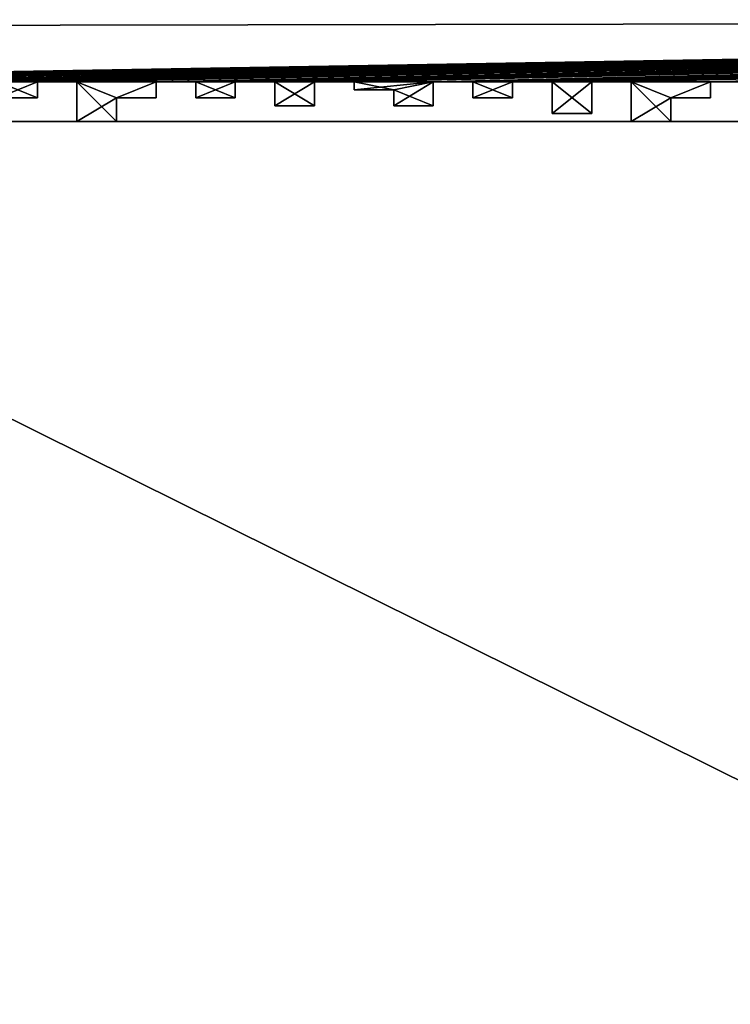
# Model space of a CAD drawing. Header units: millimetres. Extents: x -118 to 118, y -62 to 62.
# Tile 5 of 13: x -74 to -29, y 0 to 62. Entities that reach past the tile are written whole.
import ezdxf

# ---------------------------------------------------------------- set-up
doc = ezdxf.new("R2010")
doc.units = ezdxf.units.MM
doc.header["$LTSCALE"] = 25.4
doc.layers.get('0').update_dxf_attribs({"true_color": 0xff5454})

# ---------------------------------------------------------------- blocks, each defined once
blk = doc.blocks.new('GROOVE-II-9316.STL')
at = {"color": 250, "true_color": 0x262626}
mesh = blk.add_polyface(dxfattribs=at)
corners = [(-15.022, 57.569, 135), (-17.522, 58.069, 135), (-17.522, 57.569, 135), (-2.522, 57.569, 135), (-5.022, 58.069, 135), (-5.022, 57.569, 135), (-118.5, 61.569, 135), (-112.522, 58.069, 135), (118.5, 62, 135), (-110.022, 58.069, 135), (-105.022, 58.069, 135), (-102.522, 58.069, 135), (-100.022, 58.069, 135), (-97.522, 58.069, 135), (-95.022, 58.069, 135), (-92.522, 58.069, 135), (-87.522, 58.069, 135), (-85.022, 58.069, 135), (-82.522, 58.069, 135), (-80.022, 58.069, 135), (-77.522, 58.069, 135), (-75.022, 58.069, 135), (-72.522, 58.069, 135), (-70.022, 58.069, 135), (-65.022, 58.069, 135), (-62.522, 58.069, 135), (-60.022, 58.069, 135), (-57.522, 58.069, 135), (-55.022, 58.069, 135), (-52.522, 58.069, 135), (-47.541, 58.069, 135), (-50.022, 57.569, 135), (-45.022, 58.069, 135), (-42.522, 58.069, 135), (-40.022, 58.069, 135), (-37.522, 58.069, 135), (-35.022, 58.069, 135), (-30.022, 58.069, 135), (-27.522, 58.069, 135), (-12.522, 58.069, 135), (-2.522, 58.069, 135)]
mesh.append_faces([[corners[k] for k in face] for face in [(0, 1, 2), (3, 4, 5)]], dxfattribs={"vtx0": -1, "color": 250})
mesh.append_faces([[corners[k] for k in face] for face in [(6, 7, 8), (40, 4, 3)]], dxfattribs={"vtx0": -1, "vtx1": -1, "color": 250})
mesh.append_faces([[corners[k] for k in face] for face in [(8, 9, 10), (8, 11, 12), (8, 13, 14), (8, 15, 16), (8, 17, 18), (8, 19, 20), (8, 21, 22), (8, 23, 24), (8, 25, 26), (8, 27, 28), (8, 29, 30), (30, 29, 31), (8, 32, 33), (8, 34, 35), (8, 36, 37), (39, 1, 0)]], dxfattribs={"vtx0": -1, "vtx1": -1, "vtx2": -1, "color": 250})
mesh.append_faces([[corners[k] for k in face] for face in [(8, 7, 9), (8, 10, 11), (8, 12, 13), (8, 14, 15), (8, 16, 17), (8, 18, 19), (8, 20, 21), (8, 22, 23), (8, 24, 25), (8, 26, 27), (8, 28, 29), (8, 30, 32), (8, 33, 34), (8, 35, 36), (8, 37, 38)]], dxfattribs={"vtx0": -1, "vtx2": -1, "color": 250})
mesh = blk.add_polyface(dxfattribs=at)
corners = [(-112.522, 58.069), (-118.5, 61.569), (118.5, 62), (-110.022, 58.069), (-105.022, 58.069), (-102.522, 58.069), (-100.022, 58.069), (-97.522, 58.069), (-95.022, 58.069), (-92.522, 58.069), (-87.522, 58.069), (-85.022, 58.069), (-82.522, 58.069), (-80.022, 58.069), (-77.522, 58.069), (-75.022, 58.069), (-72.522, 58.069), (-70.022, 58.069), (-65.022, 58.069), (-62.522, 58.069), (-60.022, 58.069), (-57.522, 58.069), (-55.022, 58.069), (-52.522, 58.069), (-47.541, 58.069), (-52.522, 57.569), (-45.022, 58.069), (-42.522, 58.069), (-40.022, 58.069), (-37.522, 58.069), (-35.022, 58.069), (-30.022, 58.069), (-27.522, 58.069), (-17.522, 58.069), (-12.522, 58.069), (-17.522, 57.569), (-15.022, 57.569), (-5.022, 58.069), (-2.522, 58.069), (-5.022, 57.569), (-2.522, 57.569)]
mesh.append_faces([[corners[k] for k in face] for face in [(0, 2, 3), (4, 2, 5), (6, 2, 7), (8, 2, 9), (10, 2, 11), (12, 2, 13), (14, 2, 15), (16, 2, 17), (18, 2, 19), (20, 2, 21), (22, 2, 23), (23, 24, 25), (24, 2, 26), (27, 2, 28), (29, 2, 30), (31, 2, 32), (33, 34, 35), (35, 34, 36), (37, 38, 39)]], dxfattribs={"vtx0": -1, "vtx1": -1, "color": 250})
mesh.append_faces([[corners[k] for k in face] for face in [(3, 2, 4), (5, 2, 6), (7, 2, 8), (9, 2, 10), (11, 2, 12), (13, 2, 14), (15, 2, 16), (17, 2, 18), (19, 2, 20), (21, 2, 22), (23, 2, 24), (26, 2, 27), (28, 2, 29), (30, 2, 31)]], dxfattribs={"vtx0": -1, "vtx1": -1, "vtx2": -1, "color": 250})
mesh.append_faces([[corners[k] for k in face] for face in [(0, 1, 2)]], dxfattribs={"vtx0": -1, "vtx2": -1, "color": 250})
mesh.append_faces([[corners[k] for k in face] for face in [(40, 39, 38)]], dxfattribs={"vtx1": -1, "color": 250})
mesh = blk.add_polyface(dxfattribs=at)
corners = [(-118.5, 61.569, 135), (118.5, 62), (-118.5, 61.569), (118.5, 62, 135)]
mesh.append_faces([[corners[k] for k in face] for face in [(0, 1, 2), (1, 0, 3)]], dxfattribs={"vtx0": -1, "color": 250})
mesh = blk.add_polyface(dxfattribs=at)
corners = [(-115.022, 53.569), (-114.522, 51.069), (-115.022, 48.569), (-113.522, 53.569), (-113.522, 51.069), (-115.022, 41.069), (-114.522, 38.569), (-115.022, 36.069), (-113.022, 41.069), (-113.022, 38.569), (-115.022, 56.569), (-118.5, 61.569), (-112.522, 58.069), (-110.022, 58.069), (-105.022, 58.069), (-107.522, 57.069), (-110.022, 55.569), (-102.522, 58.069), (-100.022, 58.069), (-102.522, 56.569), (-97.522, 58.069), (-95.022, 58.069), (-97.522, 57.069), (-92.522, 58.069), (-87.522, 58.069), (-92.522, 57.569), (-90.022, 57.569), (-90.022, 56.069), (-85.022, 58.069), (-82.522, 58.069), (-85.022, 57.069), (-80.022, 58.069), (-77.522, 58.069), (-80.022, 57.543), (-75.022, 58.069), (-72.522, 58.069), (-75.022, 57.069), (-70.022, 58.069), (-65.022, 58.069), (-67.522, 57.069), (-70.022, 55.569), (-62.522, 58.069), (-60.022, 58.069), (-62.522, 57.069), (-65.022, 57.069), (-67.522, 55.569), (-72.522, 57.069), (-77.522, 57.556), (-82.522, 57.069), (-87.522, 56.069), (-95.022, 57.069), (-100.022, 56.569), (-105.022, 57.069), (-107.522, 55.569), (-112.522, 56.569), (-114.522, 36.069), (-114.522, 48.569), (-114.022, 46.069), (-115.022, 43.569), (-115.022, 46.069), (-114.022, 43.569)]
mesh.append_faces([[corners[k] for k in face] for face in [(1, 3, 4), (6, 8, 9), (58, 57, 60)]], dxfattribs={"vtx0": -1, "color": 250})
mesh.append_faces([[corners[k] for k in face] for face in [(13, 15, 16), (17, 18, 19), (20, 21, 22), (23, 24, 25), (25, 24, 26), (26, 24, 27), (28, 29, 30), (31, 32, 33), (34, 35, 36), (37, 39, 40), (41, 42, 43), (57, 58, 59)]], dxfattribs={"vtx0": -1, "vtx1": -1, "color": 250})
mesh.append_faces([[corners[k] for k in face] for face in [(0, 1, 2), (5, 6, 7), (10, 11, 12), (13, 14, 15), (37, 38, 39)]], dxfattribs={"vtx0": -1, "vtx1": -1, "vtx2": -1, "color": 250})
mesh.append_faces([[corners[k] for k in face] for face in [(1, 0, 3), (6, 5, 8)]], dxfattribs={"vtx0": -1, "vtx2": -1, "color": 250})
mesh.append_faces([[corners[k] for k in face] for face in [(44, 39, 38), (45, 40, 39), (46, 36, 35), (47, 33, 32), (48, 30, 29), (49, 27, 24), (50, 22, 21), (51, 19, 18), (52, 15, 14), (53, 16, 15), (54, 10, 12), (55, 7, 6), (56, 2, 1)]], dxfattribs={"vtx1": -1, "color": 250})
mesh = blk.add_polyface(dxfattribs=at)
corners = [(-114.022, 21.069, 135), (-115.022, 18.569, 135), (-112.522, 18.569, 135), (-112.522, 21.069, 135), (-100.022, 56.569, 135), (-102.522, 58.069, 135), (-102.522, 56.569, 135), (-82.522, 57.069, 135), (-85.022, 58.069, 135), (-85.022, 57.069, 135), (-67.522, 55.569, 135), (-70.022, 58.069, 135), (-70.022, 55.569, 135), (-60.022, 57.069, 135), (-62.522, 58.069, 135), (-62.522, 57.069, 135), (-112.522, 58.069, 135), (-115.022, 56.569, 135), (-112.522, 56.569, 135), (-105.022, 58.069, 135), (-110.022, 58.069, 135), (-107.522, 57.069, 135), (-107.522, 55.569, 135), (-105.022, 57.069, 135), (-100.022, 58.069, 135), (-95.022, 58.069, 135), (-97.522, 58.069, 135), (-95.022, 57.069, 135), (-87.522, 58.069, 135), (-92.522, 58.069, 135), (-90.022, 57.569, 135), (-87.522, 56.069, 135), (-82.522, 58.069, 135), (-77.522, 58.069, 135), (-80.022, 58.069, 135), (-77.522, 57.556, 135), (-72.522, 58.069, 135), (-75.022, 58.069, 135), (-72.522, 57.069, 135), (-65.022, 58.069, 135), (-67.522, 57.069, 135), (-65.022, 57.069, 135), (-80.022, 57.543, 135), (-75.022, 57.069, 135), (-92.522, 57.569, 135), (-90.022, 56.069, 135), (-97.522, 57.069, 135), (-110.022, 55.569, 135), (-113.022, 13.569, 135), (-115.022, 16.069, 135), (-115.022, 13.569, 135), (-113.022, 16.069, 135), (-115.022, 28.569, 135), (-113.522, 26.069, 135), (-113.522, 28.569, 135), (-115.022, 33.569, 135), (-114.022, 31.069, 135), (-114.022, 33.569, 135), (-115.022, 41.069, 135), (-114.522, 38.569, 135), (-113.022, 41.069, 135), (-113.022, 38.569, 135), (-115.022, 46.069, 135), (-114.022, 43.569, 135), (-114.022, 46.069, 135), (-115.022, 53.569, 135), (-114.522, 51.069, 135), (-113.522, 53.569, 135), (-113.522, 51.069, 135)]
mesh.append_faces([[corners[k] for k in face] for face in [(0, 2, 3), (4, 5, 6), (7, 8, 9), (10, 11, 12), (13, 14, 15), (16, 17, 18), (19, 21, 23), (39, 40, 41), (35, 34, 42), (38, 37, 43), (30, 29, 44), (31, 30, 45), (27, 26, 46), (22, 20, 47), (49, 48, 51), (52, 53, 54), (55, 56, 57), (60, 59, 61), (62, 63, 64), (67, 66, 68)]], dxfattribs={"vtx0": -1, "color": 250})
mesh.append_faces([[corners[k] for k in face] for face in [(21, 20, 22), (24, 5, 4), (25, 26, 27), (28, 30, 31), (32, 8, 7), (33, 34, 35), (36, 37, 38), (40, 11, 10), (48, 49, 50), (58, 59, 60), (65, 66, 67)]], dxfattribs={"vtx0": -1, "vtx1": -1, "color": 250})
mesh.append_faces([[corners[k] for k in face] for face in [(19, 20, 21), (28, 29, 30), (39, 11, 40)]], dxfattribs={"vtx0": -1, "vtx1": -1, "vtx2": -1, "color": 250})
mesh.append_faces([[corners[k] for k in face] for face in [(0, 1, 2)]], dxfattribs={"vtx0": -1, "vtx2": -1, "color": 250})
mesh = blk.add_polyface(dxfattribs=at)
corners = [(-70.022, 58.069, 135), (-72.522, 58.069), (-70.022, 58.069), (-72.522, 58.069, 135)]
mesh.append_faces([[corners[k] for k in face] for face in [(0, 1, 2), (1, 0, 3)]], dxfattribs={"vtx0": -1, "color": 250})
mesh = blk.add_polyface(dxfattribs=at)
corners = [(-72.522, 58.069), (-72.522, 57.069, 135), (-72.522, 57.069), (-72.522, 58.069, 135)]
mesh.append_faces([[corners[k] for k in face] for face in [(0, 1, 2), (1, 0, 3)]], dxfattribs={"vtx0": -1, "color": 250})
mesh = blk.add_polyface(dxfattribs=at)
corners = [(-70.022, 58.069, 135), (-70.022, 55.569), (-70.022, 55.569, 135), (-70.022, 58.069)]
mesh.append_faces([[corners[k] for k in face] for face in [(0, 1, 2), (1, 0, 3)]], dxfattribs={"vtx0": -1, "color": 250})
mesh = blk.add_polyface(dxfattribs=at)
corners = [(-62.522, 58.069, 135), (-65.022, 58.069), (-62.522, 58.069), (-65.022, 58.069, 135)]
mesh.append_faces([[corners[k] for k in face] for face in [(0, 1, 2), (1, 0, 3)]], dxfattribs={"vtx0": -1, "color": 250})
mesh = blk.add_polyface(dxfattribs=at)
corners = [(-65.022, 58.069), (-65.022, 57.069, 135), (-65.022, 57.069), (-65.022, 58.069, 135)]
mesh.append_faces([[corners[k] for k in face] for face in [(0, 1, 2), (1, 0, 3)]], dxfattribs={"vtx0": -1, "color": 250})
mesh = blk.add_polyface(dxfattribs=at)
corners = [(-55.022, 56.569, 135), (-57.522, 58.069, 135), (-57.522, 56.569, 135), (-50.022, 57.569, 135), (-52.522, 58.069, 135), (-52.522, 57.569, 135), (-47.522, 56.569, 135), (-50.022, 56.569, 135), (-47.541, 58.069, 135), (-42.522, 57.069, 135), (-45.022, 58.069, 135), (-45.022, 57.069, 135), (-37.522, 56.069, 135), (-40.022, 58.069, 135), (-40.022, 56.069, 135), (-32.522, 55.569, 135), (-35.022, 58.069, 135), (-35.022, 55.569, 135), (-25.022, 56.569, 135), (-27.522, 58.069, 135), (-27.522, 56.569, 135), (-20.022, 57.069, 135), (-22.522, 58.069, 135), (-22.522, 57.069, 135), (-12.522, 56.069, 135), (-15.022, 57.569, 135), (-15.022, 56.069, 135), (-7.522, 57.069, 135), (-10.022, 58.069, 135), (-10.022, 57.069, 135), (2.478, 57.069, 135), (-0.022, 58.069, 135), (-0.022, 57.069, 135), (7.478, 55.569, 135), (4.978, 58.069, 135), (4.978, 55.569, 135), (14.978, 57.069, 135), (12.478, 58.069, 135), (12.478, 57.069, 135), (19.978, 56.569, 135), (17.478, 58.069, 135), (17.478, 56.569, 135), (-60.022, 58.069, 135), (-62.522, 58.069, 135), (-60.022, 57.069, 135), (-55.022, 58.069, 135), (-42.522, 58.069, 135), (-37.522, 58.069, 135), (-30.022, 58.069, 135), (-32.522, 57.069, 135), (-30.022, 57.069, 135), (-25.022, 58.069, 135), (-20.022, 58.069, 135), (-12.522, 58.069, 135), (-7.522, 58.069, 135), (2.478, 58.069, 135), (9.978, 58.069, 135), (7.478, 57.069, 135), (9.978, 57.069, 135), (14.978, 58.069, 135), (19.978, 58.069, 135), (-25.022, -56.431, 135), (-27.522, -56.431, 135), (-25.022, -57.431, 135), (-40.022, -56.431, 135), (-42.522, -56.431, 135), (-40.022, -58.931, 135)]
mesh.append_faces([[corners[k] for k in face] for face in [(0, 1, 2), (3, 4, 5), (6, 3, 7), (9, 10, 11), (12, 13, 14), (15, 16, 17), (18, 19, 20), (21, 22, 23), (24, 25, 26), (27, 28, 29), (30, 31, 32), (33, 34, 35), (36, 37, 38), (39, 40, 41), (48, 49, 50), (56, 57, 58)]], dxfattribs={"vtx0": -1, "color": 250})
mesh.append_faces([[corners[k] for k in face] for face in [(42, 43, 44), (45, 1, 0), (46, 10, 9), (47, 13, 12), (49, 16, 15), (51, 19, 18), (52, 22, 21), (53, 25, 24), (54, 28, 27), (55, 31, 30), (57, 34, 33), (59, 37, 36), (60, 40, 39)]], dxfattribs={"vtx0": -1, "vtx1": -1, "color": 250})
mesh.append_faces([[corners[k] for k in face] for face in [(48, 16, 49), (56, 34, 57)]], dxfattribs={"vtx0": -1, "vtx1": -1, "vtx2": -1, "color": 250})
mesh.append_faces([[corners[k] for k in face] for face in [(3, 6, 8)]], dxfattribs={"vtx0": -1, "vtx2": -1, "color": 250})
mesh.append_faces([[corners[k] for k in face] for face in [(61, 62, 63), (64, 65, 66)]], dxfattribs={"vtx1": -1, "color": 250})
mesh = blk.add_polyface(dxfattribs=at)
corners = [(-40.022, -56.431), (-42.522, -57.931), (-42.522, -56.431), (-5.022, -56.431), (-7.522, -57.931), (-7.522, -56.431), (-57.522, 58.069), (-55.022, 58.069), (-57.522, 56.569), (-52.522, 57.569), (-47.541, 58.069), (-50.022, 57.569), (-50.022, 56.569), (-45.022, 58.069), (-42.522, 58.069), (-45.022, 57.069), (-40.022, 58.069), (-37.522, 58.069), (-40.022, 56.069), (-35.022, 58.069), (-30.022, 58.069), (-32.522, 57.069), (-35.022, 55.569), (-27.522, 58.069), (-25.022, 58.069), (-27.522, 56.569), (-22.522, 58.069), (-20.022, 58.069), (-22.522, 57.069), (-15.022, 57.569), (-12.522, 58.069), (-15.022, 56.069), (-10.022, 58.069), (-7.522, 58.069), (-10.022, 57.069), (-0.022, 58.069), (2.478, 58.069), (-0.022, 57.069), (4.978, 58.069), (9.978, 58.069), (7.478, 57.069), (4.978, 55.569), (12.478, 58.069), (14.978, 58.069), (12.478, 57.069), (17.478, 58.069), (19.978, 58.069), (17.478, 56.569), (19.978, 56.569), (14.978, 57.069), (9.978, 57.069), (7.478, 55.569), (2.478, 57.069), (-7.522, 57.069), (-12.522, 56.069), (-20.022, 57.069), (-25.022, 56.569), (-30.022, 57.069), (-32.522, 55.569), (-37.522, 56.069), (-42.522, 57.069), (-47.522, 56.569), (-55.022, 56.569), (-60.022, 57.069), (-62.522, 57.069), (-60.022, 58.069)]
mesh.append_faces([[corners[k] for k in face] for face in [(0, 1, 2), (3, 4, 5)]], dxfattribs={"vtx0": -1, "color": 250})
mesh.append_faces([[corners[k] for k in face] for face in [(6, 7, 8), (9, 10, 11), (11, 10, 12), (13, 14, 15), (16, 17, 18), (19, 21, 22), (23, 24, 25), (26, 27, 28), (29, 30, 31), (32, 33, 34), (35, 36, 37), (38, 40, 41), (42, 43, 44), (45, 46, 47)]], dxfattribs={"vtx0": -1, "vtx1": -1, "color": 250})
mesh.append_faces([[corners[k] for k in face] for face in [(19, 20, 21), (38, 39, 40)]], dxfattribs={"vtx0": -1, "vtx1": -1, "vtx2": -1, "color": 250})
mesh.append_faces([[corners[k] for k in face] for face in [(48, 47, 46), (49, 44, 43), (50, 40, 39), (51, 41, 40), (52, 37, 36), (53, 34, 33), (54, 31, 30), (55, 28, 27), (56, 25, 24), (57, 21, 20), (58, 22, 21), (59, 18, 17), (60, 15, 14), (61, 12, 10), (62, 8, 7), (63, 64, 65)]], dxfattribs={"vtx1": -1, "color": 250})
mesh = blk.add_polyface(dxfattribs=at)
corners = [(-62.522, 58.069, 135), (-62.522, 57.069), (-62.522, 57.069, 135), (-62.522, 58.069)]
mesh.append_faces([[corners[k] for k in face] for face in [(0, 1, 2), (1, 0, 3)]], dxfattribs={"vtx0": -1, "color": 250})
mesh = blk.add_polyface(dxfattribs=at)
corners = [(-57.522, 58.069, 135), (-60.022, 58.069), (-57.522, 58.069), (-60.022, 58.069, 135)]
mesh.append_faces([[corners[k] for k in face] for face in [(0, 1, 2), (1, 0, 3)]], dxfattribs={"vtx0": -1, "color": 250})
mesh = blk.add_polyface(dxfattribs=at)
corners = [(-60.022, 58.069), (-60.022, 57.069, 135), (-60.022, 57.069), (-60.022, 58.069, 135)]
mesh.append_faces([[corners[k] for k in face] for face in [(0, 1, 2), (1, 0, 3)]], dxfattribs={"vtx0": -1, "color": 250})
mesh = blk.add_polyface(dxfattribs=at)
corners = [(-57.522, 58.069, 135), (-57.522, 56.569), (-57.522, 56.569, 135), (-57.522, 58.069)]
mesh.append_faces([[corners[k] for k in face] for face in [(0, 1, 2), (1, 0, 3)]], dxfattribs={"vtx0": -1, "color": 250})
mesh = blk.add_polyface(dxfattribs=at)
corners = [(-52.522, 58.069, 135), (-55.022, 58.069), (-52.522, 58.069), (-55.022, 58.069, 135)]
mesh.append_faces([[corners[k] for k in face] for face in [(0, 1, 2), (1, 0, 3)]], dxfattribs={"vtx0": -1, "color": 250})
mesh = blk.add_polyface(dxfattribs=at)
corners = [(-55.022, 58.069), (-55.022, 56.569, 135), (-55.022, 56.569), (-55.022, 58.069, 135)]
mesh.append_faces([[corners[k] for k in face] for face in [(0, 1, 2), (1, 0, 3)]], dxfattribs={"vtx0": -1, "color": 250})
mesh = blk.add_polyface(dxfattribs=at)
corners = [(-52.522, 58.069, 135), (-52.522, 57.569), (-52.522, 57.569, 135), (-52.522, 58.069)]
mesh.append_faces([[corners[k] for k in face] for face in [(0, 1, 2), (1, 0, 3)]], dxfattribs={"vtx0": -1, "color": 250})
mesh = blk.add_polyface(dxfattribs=at)
corners = [(-45.022, 58.069, 135), (-47.541, 58.069), (-45.022, 58.069), (-47.541, 58.069, 135)]
mesh.append_faces([[corners[k] for k in face] for face in [(0, 1, 2), (1, 0, 3)]], dxfattribs={"vtx0": -1, "color": 250})
mesh = blk.add_polyface(dxfattribs=at)
corners = [(-47.541, 58.069), (-47.522, 56.569, 135), (-47.522, 56.569), (-47.541, 58.069, 135)]
mesh.append_faces([[corners[k] for k in face] for face in [(0, 1, 2), (1, 0, 3)]], dxfattribs={"vtx0": -1, "color": 250})
mesh = blk.add_polyface(dxfattribs=at)
corners = [(-45.022, 58.069, 135), (-45.022, 57.069), (-45.022, 57.069, 135), (-45.022, 58.069)]
mesh.append_faces([[corners[k] for k in face] for face in [(0, 1, 2), (1, 0, 3)]], dxfattribs={"vtx0": -1, "color": 250})
mesh = blk.add_polyface(dxfattribs=at)
corners = [(-40.022, 58.069, 135), (-42.522, 58.069), (-40.022, 58.069), (-42.522, 58.069, 135)]
mesh.append_faces([[corners[k] for k in face] for face in [(0, 1, 2), (1, 0, 3)]], dxfattribs={"vtx0": -1, "color": 250})
mesh = blk.add_polyface(dxfattribs=at)
corners = [(-42.522, 58.069), (-42.522, 57.069, 135), (-42.522, 57.069), (-42.522, 58.069, 135)]
mesh.append_faces([[corners[k] for k in face] for face in [(0, 1, 2), (1, 0, 3)]], dxfattribs={"vtx0": -1, "color": 250})
mesh = blk.add_polyface(dxfattribs=at)
corners = [(-40.022, 58.069, 135), (-40.022, 56.069), (-40.022, 56.069, 135), (-40.022, 58.069)]
mesh.append_faces([[corners[k] for k in face] for face in [(0, 1, 2), (1, 0, 3)]], dxfattribs={"vtx0": -1, "color": 250})
mesh = blk.add_polyface(dxfattribs=at)
corners = [(-35.022, 58.069, 135), (-37.522, 58.069), (-35.022, 58.069), (-37.522, 58.069, 135)]
mesh.append_faces([[corners[k] for k in face] for face in [(0, 1, 2), (1, 0, 3)]], dxfattribs={"vtx0": -1, "color": 250})
mesh = blk.add_polyface(dxfattribs=at)
corners = [(-37.522, 58.069), (-37.522, 56.069, 135), (-37.522, 56.069), (-37.522, 58.069, 135)]
mesh.append_faces([[corners[k] for k in face] for face in [(0, 1, 2), (1, 0, 3)]], dxfattribs={"vtx0": -1, "color": 250})
mesh = blk.add_polyface(dxfattribs=at)
corners = [(-35.022, 58.069, 135), (-35.022, 55.569), (-35.022, 55.569, 135), (-35.022, 58.069)]
mesh.append_faces([[corners[k] for k in face] for face in [(0, 1, 2), (1, 0, 3)]], dxfattribs={"vtx0": -1, "color": 250})
mesh = blk.add_polyface(dxfattribs=at)
corners = [(-27.522, 58.069, 135), (-30.022, 58.069), (-27.522, 58.069), (-30.022, 58.069, 135)]
mesh.append_faces([[corners[k] for k in face] for face in [(0, 1, 2), (1, 0, 3)]], dxfattribs={"vtx0": -1, "color": 250})
mesh = blk.add_polyface(dxfattribs=at)
corners = [(-30.022, 58.069), (-30.022, 57.069, 135), (-30.022, 57.069), (-30.022, 58.069, 135)]
mesh.append_faces([[corners[k] for k in face] for face in [(0, 1, 2), (1, 0, 3)]], dxfattribs={"vtx0": -1, "color": 250})
mesh = blk.add_polyface(dxfattribs=at)
corners = [(-50.022, 57.569, 135), (-52.522, 57.569), (-50.022, 57.569), (-52.522, 57.569, 135)]
mesh.append_faces([[corners[k] for k in face] for face in [(0, 1, 2), (1, 0, 3)]], dxfattribs={"vtx0": -1, "color": 250})
mesh = blk.add_polyface(dxfattribs=at)
corners = [(-50.022, 57.569, 135), (-50.022, 56.569), (-50.022, 56.569, 135), (-50.022, 57.569)]
mesh.append_faces([[corners[k] for k in face] for face in [(0, 1, 2), (1, 0, 3)]], dxfattribs={"vtx0": -1, "color": 250})
mesh = blk.add_polyface(dxfattribs=at)
corners = [(-72.522, 57.069, 135), (-75.022, 57.069), (-72.522, 57.069), (-75.022, 57.069, 135)]
mesh.append_faces([[corners[k] for k in face] for face in [(0, 1, 2), (1, 0, 3)]], dxfattribs={"vtx0": -1, "color": 250})
mesh = blk.add_polyface(dxfattribs=at)
corners = [(-65.022, 57.069, 135), (-67.522, 57.069), (-65.022, 57.069), (-67.522, 57.069, 135)]
mesh.append_faces([[corners[k] for k in face] for face in [(0, 1, 2), (1, 0, 3)]], dxfattribs={"vtx0": -1, "color": 250})
mesh = blk.add_polyface(dxfattribs=at)
corners = [(-67.522, 57.069), (-67.522, 55.569, 135), (-67.522, 55.569), (-67.522, 57.069, 135)]
mesh.append_faces([[corners[k] for k in face] for face in [(0, 1, 2), (1, 0, 3)]], dxfattribs={"vtx0": -1, "color": 250})
mesh = blk.add_polyface(dxfattribs=at)
corners = [(-60.022, 57.069, 135), (-62.522, 57.069), (-60.022, 57.069), (-62.522, 57.069, 135)]
mesh.append_faces([[corners[k] for k in face] for face in [(0, 1, 2), (1, 0, 3)]], dxfattribs={"vtx0": -1, "color": 250})
mesh = blk.add_polyface(dxfattribs=at)
corners = [(-42.522, 57.069, 135), (-45.022, 57.069), (-42.522, 57.069), (-45.022, 57.069, 135)]
mesh.append_faces([[corners[k] for k in face] for face in [(0, 1, 2), (1, 0, 3)]], dxfattribs={"vtx0": -1, "color": 250})
mesh = blk.add_polyface(dxfattribs=at)
corners = [(-30.022, 57.069, 135), (-32.522, 57.069), (-30.022, 57.069), (-32.522, 57.069, 135)]
mesh.append_faces([[corners[k] for k in face] for face in [(0, 1, 2), (1, 0, 3)]], dxfattribs={"vtx0": -1, "color": 250})
mesh = blk.add_polyface(dxfattribs=at)
corners = [(-32.522, 57.069), (-32.522, 55.569, 135), (-32.522, 55.569), (-32.522, 57.069, 135)]
mesh.append_faces([[corners[k] for k in face] for face in [(0, 1, 2), (1, 0, 3)]], dxfattribs={"vtx0": -1, "color": 250})
mesh = blk.add_polyface(dxfattribs=at)
corners = [(-55.022, 56.569, 135), (-57.522, 56.569), (-55.022, 56.569), (-57.522, 56.569, 135)]
mesh.append_faces([[corners[k] for k in face] for face in [(0, 1, 2), (1, 0, 3)]], dxfattribs={"vtx0": -1, "color": 250})
mesh = blk.add_polyface(dxfattribs=at)
corners = [(-47.522, 56.569, 135), (-50.022, 56.569), (-47.522, 56.569), (-50.022, 56.569, 135)]
mesh.append_faces([[corners[k] for k in face] for face in [(0, 1, 2), (1, 0, 3)]], dxfattribs={"vtx0": -1, "color": 250})
mesh = blk.add_polyface(dxfattribs=at)
corners = [(-37.522, 56.069, 135), (-40.022, 56.069), (-37.522, 56.069), (-40.022, 56.069, 135)]
mesh.append_faces([[corners[k] for k in face] for face in [(0, 1, 2), (1, 0, 3)]], dxfattribs={"vtx0": -1, "color": 250})
mesh = blk.add_polyface(dxfattribs=at)
corners = [(-112.022, 55.569, 115), (112.478, 55.569, 113), (-112.022, 55.569, 113), (112.478, 55.569, 115)]
mesh.append_faces([[corners[k] for k in face] for face in [(0, 1, 2), (1, 0, 3)]], dxfattribs={"vtx0": -1, "color": 250})
mesh = blk.add_polyface(dxfattribs=at)
corners = [(112.478, 55.569, 113), (-112.022, -55.931, 113), (-112.022, 55.569, 113), (112.478, -55.931, 113)]
mesh.append_faces([[corners[k] for k in face] for face in [(0, 1, 2), (1, 0, 3)]], dxfattribs={"vtx0": -1, "color": 250})
mesh = blk.add_polyface(dxfattribs=at)
corners = [(112.478, -55.931, 115), (-112.022, 55.569, 115), (-112.022, -55.931, 115), (112.478, 55.569, 115)]
mesh.append_faces([[corners[k] for k in face] for face in [(0, 1, 2), (1, 0, 3)]], dxfattribs={"vtx0": -1, "color": 250})
mesh = blk.add_polyface(dxfattribs=at)
corners = [(-67.522, 55.569, 135), (-70.022, 55.569), (-67.522, 55.569), (-70.022, 55.569, 135)]
mesh.append_faces([[corners[k] for k in face] for face in [(0, 1, 2), (1, 0, 3)]], dxfattribs={"vtx0": -1, "color": 250})
mesh = blk.add_polyface(dxfattribs=at)
corners = [(-32.522, 55.569, 135), (-35.022, 55.569), (-32.522, 55.569), (-35.022, 55.569, 135)]
mesh.append_faces([[corners[k] for k in face] for face in [(0, 1, 2), (1, 0, 3)]], dxfattribs={"vtx0": -1, "color": 250})
blk = doc.blocks.new('Grupuj#1')
at = {"color": 0}
blk.add_blockref('GROOVE-II-9316.STL', (118.5, 62.431), dxfattribs=at)

msp = doc.modelspace()

# ---------------------------------------------------------------- block references
at = {"color": 0}
msp.add_blockref('Grupuj#1', (-118.5, -62.431), dxfattribs=at)

doc.saveas('drawing.dxf')
